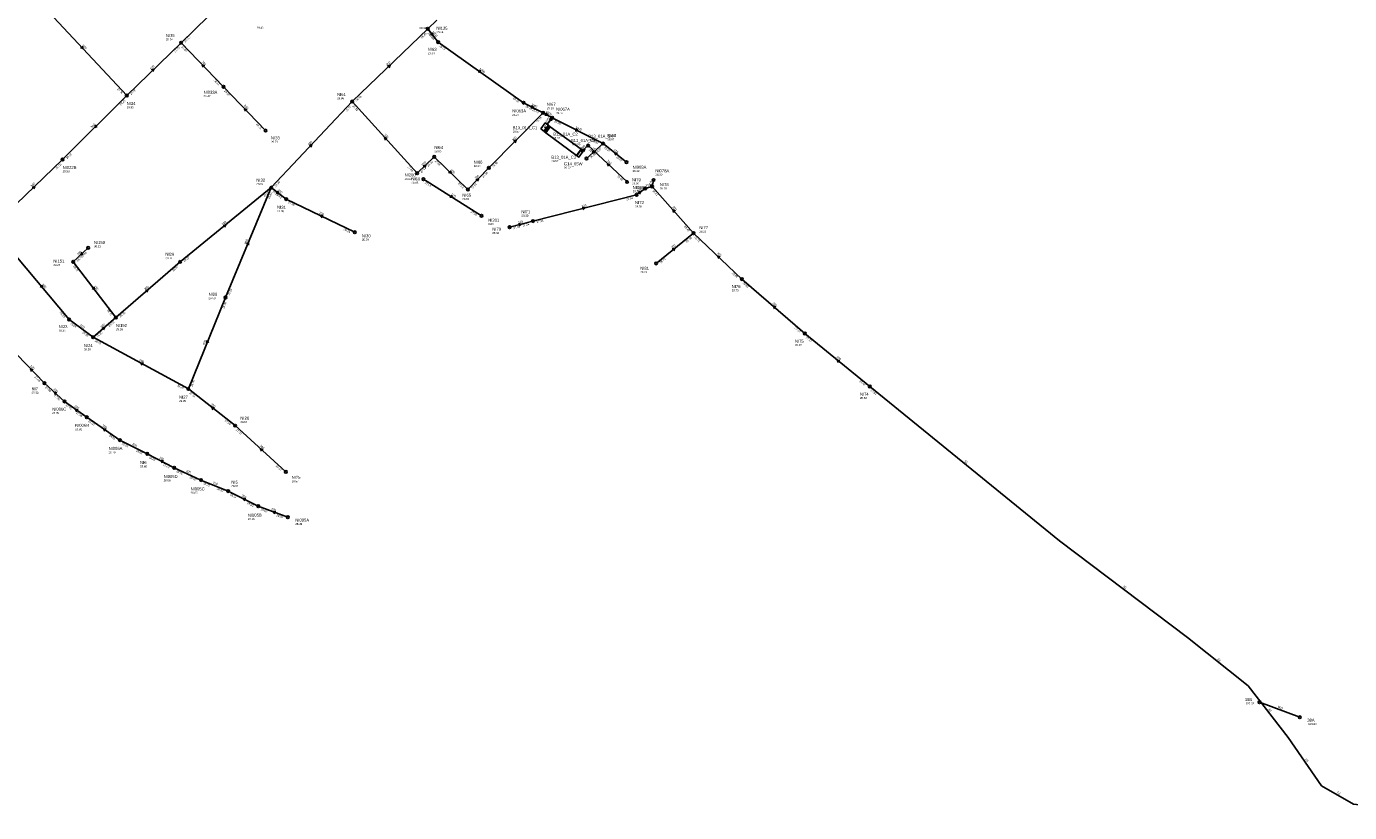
# Model space of a CAD drawing. Header units: metres. Extents: x 179992 to 198392, y 351761 to 369438.
# Tile 11 of 194: x 183980 to 184776, y 352384 to 352857. Entities that reach past the tile are written whole.
import ezdxf

# ---------------------------------------------------------------- set-up
doc = ezdxf.new("R2010")
doc.units = ezdxf.units.M

msp = doc.modelspace()

# ---------------------------------------------------------------- linework, layer by layer
at = {"layer": 'B-WE-RI-DRAINAGE-DRAIN_BETON_500', "linetype": 'Continuous'}
msp.add_lwpolyline([(184721.543, 352450.153), (184745.821, 352441.088)], dxfattribs=at)
at = {"layer": 'B-WE-RI-DRAINAGE-RIOOLPUT_INSPECTIEPUT'}
for centre in [(184721.54, 352450.15), (184745.82, 352441.09)]:
    msp.add_circle(centre, 0.8, dxfattribs=at)
at = {"layer": 'B-WE-RI-GWA-POMPPUT'}
msp.add_circle((184316.65, 352777.52), 0.8, dxfattribs=at)
at = {"layer": 'B-WE-RI-GWA-RIOOLLEIDING', "linetype": 'Continuous'}
for points in [[(184098.25, 352820.76), (184072.61, 352847.27)], [(184123.52, 352794.34), (184098.25, 352820.76)], [(184326.57, 352786.51), (184316.65, 352777.52)], [(184326.57, 352786.51), (184340.61, 352775.35)], [(184214.65, 352768.63), (184225.01, 352778.55)], [(184225.01, 352778.55), (184245.27, 352758.84)], [(184245.27, 352758.84), (184257.88, 352771.96)], [(184346.77, 352755.71), (184351.92, 352759.46)], [(184357, 352764.6), (184356.12, 352760.67)], [(184177.16, 352733.12), (184135.86, 352753.15)], [(184284.38, 352739.9), (184346.77, 352755.71)], [(184270.34, 352736.17), (184284.38, 352739.9)], [(184016.75, 352723.75), (184007.78, 352715.38)], [(184007.78, 352715.38), (184033.48, 352681.86)]]:
    msp.add_lwpolyline(points, dxfattribs=at)
at = {"layer": 'B-WE-RI-GWA-RIOOLLEIDING_BETON_1000', "linetype": 'Continuous'}
for points in [[(184221.18, 352855.7), (184226.64, 352860.76)], [(184221.18, 352855.7), (184227.34, 352847.63)], [(184227.34, 352847.63), (184278.79, 352811.13)], [(184278.79, 352811.13), (184290.53, 352805.04)], [(184290.53, 352805.04), (184296.04, 352802.07)], [(184292.835, 352798.243), (184296.04, 352802.07)], [(184296.04, 352802.07), (184326.57, 352786.51)]]:
    msp.add_lwpolyline(points, dxfattribs=at)
at = {"layer": 'B-WE-RI-GWA-RIOOLLEIDING_BETON_300', "linetype": 'Continuous'}
for points in [[(184001.39, 352776.98), (184039.95, 352815.5)], [(184214.65, 352768.63), (184175.64, 352811.8)], [(184257.88, 352771.96), (184290.53, 352805.04)], [(183967.72, 352744.55), (184001.39, 352776.98)], [(184072.01, 352715.25), (184126.94, 352759.99)], [(184135.86, 352753.15), (184126.94, 352759.99)], [(184381.06, 352732.57), (184356.12, 352760.67)], [(184410.11, 352704.97), (184381.06, 352732.57)], [(184033.48, 352681.86), (184072.01, 352715.25)], [(184448.02, 352672.12), (184410.11, 352704.97)], [(184019.68, 352669.89), (184033.48, 352681.86)], [(184487.05, 352640.3), (184448.02, 352672.12)], [(183990.37, 352642.28), (183973.9, 352659.55)], [(184002.44, 352631.32), (183990.37, 352642.28)], [(184015.98, 352621.72), (184002.44, 352631.32)], [(184105.19, 352616.69), (184077.03, 352638.79)], [(184035.81, 352608.04), (184015.98, 352621.72)], [(184135.73, 352588.85), (184105.19, 352616.69)]]:
    msp.add_lwpolyline(points, dxfattribs=at)
at = {"layer": 'B-WE-RI-GWA-RIOOLLEIDING_BETON_500', "linetype": 'Continuous'}
for points in [[(184072.61, 352847.27), (184105.17, 352879.17)], [(184039.95, 352815.5), (183987.21, 352871.93)], [(184039.95, 352815.5), (184072.61, 352847.27)], [(183973.28, 352718.97), (184005.22, 352680.66)], [(184005.22, 352680.66), (184019.68, 352669.89)], [(184019.68, 352669.89), (184077.03, 352638.79)]]:
    msp.add_lwpolyline(points, dxfattribs=at)
at = {"layer": 'B-WE-RI-GWA-RIOOLLEIDING_BETON_700', "linetype": 'Continuous'}
for points in [[(184313.465, 352781.518), (184317.62, 352785.28)], [(184340.99, 352763.43), (184317.62, 352785.28)]]:
    msp.add_lwpolyline(points, dxfattribs=at)
at = {"layer": 'B-WE-RI-GWA-RIOOLLEIDING_BETON_800', "linetype": 'Continuous'}
for points in [[(184175.64, 352811.8), (184221.18, 352855.7)], [(184126.94, 352759.99), (184175.64, 352811.8)], [(184099.38, 352693.9), (184126.94, 352759.99)], [(184077.03, 352638.79), (184099.38, 352693.9)]]:
    msp.add_lwpolyline(points, dxfattribs=at)
at = {"layer": 'B-WE-RI-GWA-RIOOLLEIDING_PVC_200', "linetype": 'Continuous'}
for points in [[(184358.52, 352714.411), (184381.06, 352732.57)], [(184052.34, 352599.71), (184035.81, 352608.04)], [(184068.56, 352591.34), (184052.34, 352599.71)], [(184084.61, 352583.95), (184068.56, 352591.34)], [(184100.98, 352577.35), (184084.61, 352583.95)], [(184119.11, 352568.16), (184100.98, 352577.35)], [(184136.9, 352561.55), (184119.11, 352568.16)]]:
    msp.add_lwpolyline(points, dxfattribs=at)
at = {"layer": 'B-WE-RI-GWA-RIOOLLEIDING_PVC_315', "linetype": 'Continuous'}
msp.add_lwpolyline([(184356.12, 352760.67), (184351.92, 352759.46)], dxfattribs=at)
at = {"layer": 'B-WE-RI-GWA-RIOOLPUT', "linetype": 'Continuous'}
msp.add_lwpolyline([(184314.665, 352781.998), (184313.453, 352782.883), (184310.8, 352779.249), (184312.011, 352778.364), (184314.665, 352781.998)], dxfattribs=at)
at = {"layer": 'B-WE-RI-GWA-RIOOLPUT_INSPECTIEPUT'}
for centre in [(184221.18, 352855.7), (184072.61, 352847.27), (184227.34, 352847.63), (184039.95, 352815.5), (184098.25, 352820.76), (184175.64, 352811.8), (184278.79, 352811.13), (184290.53, 352805.04), (184296.04, 352802.07), (184123.52, 352794.34), (184317.62, 352785.28), (184326.57, 352786.51), (184001.39, 352776.98), (184225.01, 352778.55), (184340.61, 352775.35), (184214.65, 352768.63), (184257.88, 352771.96), (184126.94, 352759.99), (184245.27, 352758.84), (184340.99, 352763.43), (184351.92, 352759.46), (184356.12, 352760.67), (184357, 352764.6), (184135.86, 352753.15), (184346.77, 352755.71), (184270.34, 352736.17), (184284.38, 352739.9), (184177.16, 352733.12), (184381.06, 352732.57), (184016.75, 352723.75), (184007.78, 352715.38), (184072.01, 352715.25), (184358.52, 352714.41), (184410.11, 352704.97), (184099.38, 352693.9), (184005.22, 352680.66), (184033.48, 352681.86), (184448.02, 352672.12), (184019.68, 352669.89), (183990.37, 352642.28), (184077.03, 352638.79), (184002.44, 352631.32), (184015.98, 352621.72), (184105.19, 352616.69), (184035.81, 352608.04), (184052.34, 352599.71), (184068.56, 352591.34), (184084.61, 352583.95), (184135.73, 352588.85), (184100.98, 352577.35), (184119.11, 352568.16), (184136.9, 352561.55)]:
    msp.add_circle(centre, 0.8, dxfattribs=at)
at = {"layer": 'B-WE-RI-GWA-RIOOLPUT_OVERSTORTPUT', "linetype": 'Continuous'}
msp.add_lwpolyline([(184289.172, 352795.359), (184290.991, 352794.034), (184293.641, 352797.671), (184291.823, 352798.997), (184289.172, 352795.359)], dxfattribs=at)
at = {"layer": 'B-WE-RI-GWA_STROMINGSRICHTING'}
for points in [[(184223.96, 352853.25), (184224.26, 352851.67), (184222.81, 352852.37)], [(184013.12, 352845.26), (184013.58, 352843.71), (184012.07, 352844.28)], [(184054.75, 352830.9), (184056.28, 352831.39), (184055.75, 352829.86)], [(184086.95, 352833.48), (184085.43, 352834.02), (184085.91, 352832.48)], [(184196.87, 352833.27), (184198.41, 352833.75), (184197.87, 352832.23)], [(184252.31, 352830.8), (184253.07, 352829.38), (184251.47, 352829.63)], [(184112.4, 352807.01), (184110.89, 352807.55), (184111.36, 352806.01)], [(184283.71, 352809.39), (184284.66, 352808.08), (184283.05, 352808.11)], [(184292.28, 352804.98), (184293.29, 352803.55), (184291.54, 352803.61)], [(184294.84, 352801.85), (184294.44, 352800.16), (184296.04, 352800.85)], [(184021.18, 352797.77), (184020.67, 352796.24), (184022.2, 352796.75)], [(184310.35, 352795.59), (184311.3, 352794.29), (184309.7, 352794.3)], [(184149.78, 352785.34), (184151.29, 352785.9), (184150.83, 352784.35)], [(184196.64, 352789.63), (184195.15, 352790.21), (184195.58, 352788.66)], [(184272.68, 352787.98), (184274.21, 352788.5), (184273.71, 352786.97)], [(184313.86, 352782.93), (184315.54, 352783.4), (184314.91, 352781.77)], [(184320.06, 352781.58), (184321.61, 352782.02), (184321.03, 352780.51)], [(184335.17, 352780.6), (184333.59, 352780.93), (184334.27, 352779.47)], [(184218.29, 352773.11), (184219.83, 352773.59), (184219.29, 352772.07)], [(184234.61, 352770.22), (184235.14, 352768.7), (184233.61, 352769.18)], [(184330.85, 352773.9), (184329.3, 352774.35), (184329.87, 352772.85)], [(183983.02, 352760.28), (183984.55, 352760.77), (183984.02, 352759.25)], [(184250.06, 352764.86), (184251.58, 352765.4), (184251.1, 352763.86)], [(184130.7, 352758.02), (184131.4, 352756.57), (184129.82, 352756.87)], [(184347.62, 352757.3), (184349.35, 352757.59), (184348.54, 352756.04)], [(184158.12, 352743.15), (184156.51, 352743.14), (184157.49, 352741.86)], [(184314, 352748.15), (184315.58, 352747.81), (184314.36, 352746.75)], [(184370.08, 352746.02), (184368.59, 352746.62), (184369.01, 352745.07)], [(184097.9, 352737.27), (184099.48, 352737.62), (184098.81, 352736.15)], [(184275.78, 352738.36), (184277.36, 352738.04), (184276.15, 352736.97)], [(184111.94, 352725.89), (184113.16, 352726.95), (184113.27, 352725.34)], [(184012.83, 352721.07), (184012.27, 352719.57), (184013.81, 352720.02)], [(184368.22, 352723.15), (184369.79, 352723.49), (184369.12, 352722.03)], [(184397.12, 352718.3), (184395.58, 352718.77), (184396.13, 352717.26)], [(183988.88, 352701.38), (183989.25, 352699.81), (183987.77, 352700.46)], [(184020.33, 352700.2), (184020.63, 352698.62), (184019.18, 352699.32)], [(184051.19, 352698.16), (184052.74, 352698.55), (184052.13, 352697.07)], [(184430.62, 352688.15), (184429.07, 352688.54), (184429.68, 352687.06)], [(184025.02, 352675.48), (184026.58, 352675.88), (184025.96, 352674.39)], [(184088.08, 352667.95), (184088.21, 352666.34), (184089.41, 352667.41)], [(184469.11, 352655.86), (184467.53, 352656.21), (184468.2, 352654.74)], [(183983.65, 352650.37), (183982.14, 352650.92), (183982.61, 352649.38)], [(184049.96, 352654.29), (184048.35, 352654.34), (184049.28, 352653.02)], [(183997.96, 352636.37), (183996.4, 352636.8), (183996.99, 352635.3)], [(184010.8, 352626.27), (184009.21, 352626.52), (184009.97, 352625.1)], [(184092.69, 352627.42), (184091.11, 352627.74), (184091.8, 352626.28)], [(184027.49, 352614.65), (184025.9, 352614.88), (184026.67, 352613.47)], [(184122.01, 352602.33), (184120.46, 352602.77), (184121.04, 352601.27)], [(184062.06, 352595.5), (184060.45, 352595.53), (184061.4, 352594.22)], [(184111.65, 352572.75), (184110.04, 352572.76), (184111, 352571.46)], [(184129.61, 352565.03), (184128.01, 352564.85), (184129.1, 352563.68)]]:
    msp.add_lwpolyline(points, dxfattribs=at)
at = {"layer": 'B-WE-RI-HWA-RIOOLLEIDING_PVC_200', "linetype": 'Continuous'}
msp.add_lwpolyline([(184218.44, 352765.08), (184253.42, 352743.04)], dxfattribs=at)
at = {"layer": 'B-WE-RI-HWA-RIOOLPUT_INSPECTIEPUT'}
for centre in [(184218.44, 352765.08), (184253.42, 352743.04)]:
    msp.add_circle(centre, 0.8, dxfattribs=at)
at = {"layer": 'B-WE-RI-HWA_STROMINGSRICHTING'}
msp.add_lwpolyline([(184235.1, 352755.44), (184235.93, 352754.06), (184234.33, 352754.22)], dxfattribs=at)
at = {"layer": 'B-WE-RI-PERSLEIDING-RIOOLPUT_INSPECTIEPUT'}
msp.add_circle((184487.05, 352640.3), 0.8, dxfattribs=at)
at = {"layer": 'B-WE-RI-PERSLEIDING-RIOOLPUT_OVERSTORTPUT', "linetype": 'Continuous'}
msp.add_lwpolyline([(184291.153, 352793.771), (184291.958, 352793.177), (184294.628, 352796.799), (184293.823, 352797.393), (184291.153, 352793.771)], dxfattribs=at)
at = {"layer": 'B-WE-RI-PERSLEIDING_PE_110', "linetype": 'Continuous'}
msp.add_lwpolyline([(184292.881, 352795.297), (184291.406, 352796.523)], dxfattribs=at)
at = {"layer": 'B-WE-RI-PERSLEIDING_PP_63', "linetype": 'Continuous'}
msp.add_lwpolyline([(184487.05, 352640.3), (184601.235, 352547.325), (184678.238, 352489.163), (184714.692, 352460.082), (184738.858, 352428.953), (184758.928, 352399.872), (184778.179, 352388.813), (184821.03, 352383.75)], dxfattribs=at)
at = {"layer": 'B-WE-RI-PERSLEIDING_STROMINGSRICHTING'}
msp.add_lwpolyline([(184293.84, 352795.51), (184292.14, 352795.91), (184292.84, 352794.31)], dxfattribs=at)
at = {"layer": 'B-WE-RI-RIOOLPUT_OVERSTORTPUT', "linetype": 'Continuous'}
msp.add_lwpolyline([(184292.117, 352793.033), (184310.669, 352779.438), (184313.328, 352783.068), (184294.777, 352796.663), (184292.117, 352793.033)], dxfattribs=at)

# ---------------------------------------------------------------- texts
at = {"layer": 'B-WE-RI-DRAINAGE_AFM'}
msp.add_text('500', height=1.3, rotation=-20.47, dxfattribs=at).set_placement((184732.49, 352446.89))
at = {"layer": 'B-WE-RI-DRAINAGE_PUTDEKSELNIVEAU'}
for p in [(184712.71, 352448.85), (184750.3, 352436.43)]:
    msp.add_text('-999.99', height=1.2, dxfattribs=at).set_placement(p)
at = {"layer": 'B-WE-RI-DRAINAGE_PUTNUMMER'}
for s, p in [('38B', (184712.71, 352450.89)), ('38A', (184750.3, 352438.47))]:
    msp.add_text(s, height=1.8, dxfattribs=at).set_placement(p)
at = {"layer": 'B-WE-RI-GWA_AFM'}
for s, rotation, p in [('1000', -52.64, (184223.62, 352853.79)), ('500', -46.94, (184013.09, 352845.38)), ('500', 44.21, (184054.61, 352830.84)), ('200', -45.96, (184084.92, 352835.67)), ('800', 43.95, (184196.74, 352833.22)), ('1000', -35.35, (184251.81, 352831.23)), ('200', -46.27, (184110.38, 352809.23)), ('1000', -27.42, (184283.17, 352809.75)), ('300', 44.97, (184019.01, 352795.71)), ('1000', 50.05, (184292.51, 352799.06)), ('1000', -28.33, (184291.82, 352805.25)), ('300', -47.9, (184194.67, 352791.9)), ('300', 45.37, (184272.55, 352787.92)), ('1000', -27.01, (184309.81, 352795.91)), ('800', 46.77, (184149.67, 352785.32)), ('700', 42.16, (184313.87, 352782.92)), ('315', 42.18, (184319.93, 352781.52)), ('315', -38.48, (184332.86, 352782.52)), ('200', 43.76, (184218.16, 352773.06)), ('700', -43.07, (184328.7, 352775.98)), ('200', -44.21, (184234.56, 352770.34)), ('200', 46.14, (184249.94, 352764.82)), ('300', 43.93, (183982.9, 352760.22)), ('300', -37.48, (184130.65, 352758.12)), ('160', 36.06, (184347.62, 352757.32)), ('315', 16.07, (184352.3, 352760.37)), ('315', 77.38, (184355.46, 352761.26)), ('200', -25.87, (184155.45, 352744.51)), ('125', 14.22, (184313.87, 352748.19)), ('300', -48.41, (184368.15, 352748.3)), ('300', 39.16, (184097.77, 352737.23)), ('125', 14.88, (184275.66, 352738.38)), ('800', 67.36, (184111.84, 352725.8)), ('250', 43.02, (184010.59, 352719.07)), ('200', 38.86, (184368.09, 352723.14)), ('300', -43.53, (184394.99, 352720.41)), ('500', -50.18, (183988.85, 352701.5)), ('250', -52.52, (184020.29, 352700.35)), ('300', 40.91, (184051.07, 352698.12)), ('300', -40.91, (184428.4, 352690.15)), ('500', -36.68, (184011.67, 352676.84)), ('300', 40.94, (184024.9, 352675.43)), ('800', 67.92, (184086.89, 352665.2)), ('500', -28.47, (184047.36, 352655.78)), ('300', -39.19, (184466.82, 352657.82)), ('300', -46.36, (183981.63, 352652.57)), ('300', -42.24, (183995.77, 352638.45)), ('300', -35.34, (184008.39, 352628.07)), ('300', -38.12, (184090.36, 352629.33)), ('300', -34.6, (184025.05, 352616.39)), ('200', -26.75, (184043.04, 352605.26)), ('300', -42.35, (184119.82, 352604.42)), ('200', -27.3, (184059.42, 352596.94)), ('200', -24.72, (184075.48, 352589.02)), ('200', -21.96, (184091.64, 352581.97)), ('200', -26.88, (184109.01, 352574.16)), ('200', -20.38, (184126.8, 352566.11))]:
    msp.add_text(s, height=1.3, rotation=rotation, dxfattribs=at).set_placement(p)
at = {"layer": 'B-WE-RI-GWA_BOB'}
for s, rotation, p in [('27.72', 44.41, (184075.3, 352847.38)), ('26.49', 43.95, (184217.53, 352849.68)), ('26.57', -52.64, (184220.96, 352853.02)), ('26.34', -52.64, (184221.78, 352851.94)), ('27.73', 44.21, (184068.99, 352841.24)), ('27.95', -45.96, (184072.71, 352844.58)), ('26.37', -35.35, (184227.93, 352845)), ('28.11', -45.96, (184092.23, 352824.4)), ('27.76', -46.94, (184033.99, 352819.24)), ('27.76', 44.21, (184042.64, 352815.6)), ('28.10', -46.27, (184098.33, 352818.07)), ('26.66', 43.95, (184178.33, 352811.89)), ('26.10', -35.35, (184272.2, 352813.6)), ('28.25', 44.97, (184036.41, 352809.42)), ('26.71', 46.77, (184172.29, 352805.61)), ('27.32', -47.9, (184175.65, 352809.11)), ('26.10', -27.42, (184279.74, 352808.61)), ('25.99', -27.42, (184283.66, 352806.57)), ('28.21', -46.27, (184117.52, 352798.01)), ('26.76', 45.37, (184287.03, 352798.94)), ('25.96', -27.01, (184297, 352799.56)), ('26.28', -43.07, (184317.85, 352782.6)), ('25.92', -27.01, (184319.69, 352787.99)), ('25.97', 42.18, (184322.74, 352780.61)), ('25.97', -38.48, (184327.02, 352783.86)), ('28.28', 43.93, (183997.74, 352770.97)), ('28.12', 44.97, (184004.08, 352777.12)), ('27.56', 43.76, (184221.34, 352772.55)), ('27.56', -44.21, (184225.19, 352775.87)), ('26.98', 45.37, (184260.57, 352772.12)), ('26.02', 42.18, (184319.34, 352777.53)), ('26.07', -38.48, (184334.17, 352778.17)), ('27.64', -47.9, (184208.76, 352772.47)), ('27.64', 43.76, (184217.34, 352768.71)), ('27.30', 46.14, (184254.47, 352765.81)), ('26.95', -43.07, (184334.79, 352766.76)), ('26.80', 46.77, (184129.62, 352760.21)), ('27.53', -44.21, (184239.14, 352762.29)), ('27.53', 46.14, (184247.95, 352759.03)), ('26.41', -48.41, (184356.1, 352757.98)), ('28.00', 39.16, (184122.8, 352754.3)), ('26.80', 67.36, (184125.98, 352753.02)), ('27.61', -37.48, (184127.43, 352757.34)), ('26.69', -37.48, (184129.37, 352755.86)), ('27.29', -25.87, (184136.87, 352750.66)), ('27.04', 14.22, (184340.62, 352752.29)), ('28.24', -25.87, (184170.26, 352734.47)), ('27.30', 14.88, (184272.74, 352734.94)), ('27.24', 14.88, (184278.27, 352736.41)), ('27.24', 14.22, (184286.76, 352738.65)), ('26.49', -48.41, (184375.2, 352736.46)), ('26.49', 38.86, (184376.89, 352726.9)), ('26.71', -43.53, (184381.27, 352729.89)), ('28.71', 43.02, (184010.47, 352715.43)), ('28.86', 43.02, (184013.01, 352717.79)), ('28.71', -52.52, (184007.57, 352712.7)), ('28.07', 40.91, (184068.05, 352709.44)), ('28.07', 39.16, (184074.7, 352715.12)), ('26.71', 38.86, (184361.21, 352714.26)), ('26.88', -43.53, (184403.94, 352708.35)), ('26.88', -40.91, (184410.44, 352702.3)), ('26.94', 67.36, (184101.81, 352695.05)), ('26.96', 67.92, (184098.49, 352686.92)), ('26.95', -50.18, (183999.48, 352684.73)), ('28.41', -52.52, (184027.91, 352686.16)), ('28.20', 40.94, (184029.52, 352676.04)), ('28.20', 40.91, (184036.17, 352681.81)), ('26.95', -36.68, (184005.75, 352678.02)), ('26.95', -36.68, (184013.15, 352672.51)), ('28.22', 40.94, (184022.37, 352669.84)), ('27.17', -40.91, (184441.7, 352675.21)), ('26.95', -28.47, (184020.58, 352667.35)), ('27.17', -39.19, (184448.43, 352669.46)), ('27.48', -46.36, (183984.37, 352645.96)), ('27.48', -42.24, (183990.64, 352639.6)), ('26.97', -28.47, (184070.19, 352640.45)), ('26.95', 67.92, (184079.45, 352639.97)), ('27.42', -39.19, (184480.64, 352643.2)), ('27.90', -42.24, (183996.2, 352634.56)), ('27.01', -38.12, (184077.49, 352636.14)), ('27.90', -35.34, (184003.03, 352628.69)), ('27.96', -35.34, (184009.39, 352624.18)), ('28.00', -34.6, (184016.6, 352619.1)), ('27.03', -38.12, (184098.73, 352619.47)), ('28.01', -34.6, (184029.19, 352610.42)), ('27.03', -42.35, (184105.46, 352614.01)), ('28.01', -26.75, (184036.79, 352605.53)), ('28.01', -26.75, (184045.46, 352601.16)), ('28.01', -27.3, (184053.29, 352597.19)), ('28.02', -27.3, (184061.69, 352592.86)), ('27.17', -42.35, (184129.49, 352592.1)), ('28.02', -24.72, (184069.62, 352588.87)), ('28.02', -24.72, (184077.68, 352585.16)), ('28.02', -21.96, (184085.79, 352581.53)), ('28.02', -21.96, (184094, 352578.22)), ('28.02', -26.88, (184101.95, 352574.84)), ('28.03', -26.88, (184112.23, 352569.63)), ('28.03', -20.38, (184120.36, 352565.78)), ('28.04', -20.38, (184129.9, 352562.23))]:
    msp.add_text(s, height=1.2, rotation=rotation, dxfattribs=at).set_placement(p)
at = {"layer": 'B-WE-RI-GWA_PUTDEKSELNIVEAU'}
for s, p in [('29.40', (184118.14, 352855.66)), ('29.34', (184216.07, 352855.51)), ('29.44', (184226.31, 352853.03)), ('29.54', (184063.52, 352848.68)), ('29.34', (184221.13, 352840.34)), ('29.42', (184086.16, 352814.49)), ('29.66', (184166.55, 352813.21)), ('29.90', (184039.95, 352807.76)), ('28.19', (184292.78, 352807.24)), ('28.27', (184271.93, 352803.22)), ('28.16', (184298.29, 352804.27)), ('28.57', (184272.22, 352793.16)), ('29.71', (184126.79, 352786.99)), ('28.80', (184225.09, 352781.31)), ('28.18', (184317.7, 352788.04)), ('28.07', (184329.18, 352788.5)), ('28.57', (184295.5, 352775.37)), ('29.93', (184001.39, 352769.24)), ('28.30', (184248.73, 352772.41)), ('28.02', (184303, 352771.37)), ('28.12', (184344.34, 352769.39)), ('28.30', (184358.08, 352767.24)), ('29.96', (184117.97, 352761.52)), ('28.95', (184211.26, 352762.3)), ('28.25', (184344.06, 352761.73)), ('28.28', (184360.78, 352758.89)), ('28.69', (184241.88, 352752.51)), ('28.30', (184344.44, 352757.16)), ('29.99', (184130.44, 352745.24)), ('28.30', (184277.46, 352742.52)), ('28.30', (184345.85, 352748.06)), ('28.99', (184181.47, 352728.08)), ('28.30', (184259.92, 352732.07)), ('28.29', (184384.51, 352732.96)), ('30.21', (184020.26, 352724.08)), ('30.24', (183995.8, 352712.86)), ('30.12', (184063.23, 352716.94)), ('28.29', (184348.98, 352708.52)), ('28.73', (184404.02, 352697.56)), ('29.59', (184089.2, 352692.84)), ('30.35', (183999.01, 352673.37)), ('29.98', (184033.48, 352674.12)), ('30.20', (184014.19, 352662.02)), ('28.97', (184442.05, 352664.6)), ('28.93', (183982.66, 352635.95)), ('29.09', (184071.47, 352630.97)), ('28.85', (183995.1, 352623.75)), ('28.92', (184008.91, 352613.95)), ('28.67', (184108.34, 352618.27)), ('28.76', (184029.02, 352600.09)), ('28.68', (184048, 352591.59)), ('28.66', (184062.14, 352583.19)), ('28.57', (184139.24, 352582.64)), ('28.65', (184078.41, 352575.69)), ('28.62', (184102.93, 352579.7)), ('28.56', (184112.84, 352559.93)), ('28.49', (184141.38, 352556.89))]:
    msp.add_text(s, height=1.2, dxfattribs=at).set_placement(p)
at = {"layer": 'B-WE-RI-GWA_PUTNUMMER'}
for s, p in [('NI135', (184226.31, 352855.07)), ('NI35', (184063.52, 352850.72)), ('NI63', (184221.13, 352842.38)), ('NI033A', (184086.16, 352816.53)), ('NI61', (184166.55, 352815.25)), ('NI34', (184039.95, 352809.8)), ('NI063A', (184271.93, 352805.26)), ('NI67', (184292.78, 352809.28)), ('NI067A', (184298.29, 352806.31)), ('NI33', (184126.79, 352789.03)), ('B13_01A_C1', (184272.22, 352795.2)), ('B13_01A_C4', (184317.7, 352790.08)), ('NI68', (184329.18, 352790.54)), ('NI64', (184225.09, 352783.35)), ('NI66', (184248.73, 352774.45)), ('B13_01A_C3', (184295.5, 352777.41)), ('G14_05W', (184303, 352773.41)), ('NI022B', (184001.39, 352771.28)), ('NI068A', (184344.34, 352771.43)), ('NI078A', (184358.08, 352769.28)), ('NI32', (184117.97, 352763.56)), ('NI60', (184211.26, 352764.34)), ('NI79', (184344.06, 352763.77)), ('NI069A', (184344.44, 352759.2)), ('NI78', (184360.78, 352760.93)), ('NI65', (184241.88, 352754.55)), ('NI72', (184345.85, 352750.1)), ('NI31', (184130.44, 352747.28)), ('NI71', (184277.46, 352744.56)), ('NI70', (184259.92, 352734.11)), ('NI77', (184384.51, 352735)), ('NI150', (184020.26, 352726.12)), ('NI30', (184181.47, 352730.12)), ('NI29', (184063.23, 352718.98)), ('NI151', (183995.8, 352714.9)), ('NI81', (184348.98, 352710.56)), ('NI28', (184089.2, 352694.88)), ('NI76', (184404.02, 352699.6)), ('NI23', (183999.01, 352675.41)), ('NI152', (184033.48, 352676.16)), ('NI24', (184014.19, 352664.06)), ('NI75', (184442.05, 352666.64)), ('NI7', (183982.66, 352637.99)), ('NI27', (184071.47, 352633.01)), ('NI006C', (183995.1, 352625.79)), ('NI006B', (184008.91, 352615.99)), ('NI26', (184108.34, 352620.31)), ('NI006A', (184029.02, 352602.13)), ('NI6', (184048, 352593.63)), ('NI005D', (184062.14, 352585.23)), ('NI5', (184102.93, 352581.74)), ('NI25', (184139.24, 352584.68)), ('NI005C', (184078.41, 352577.73)), ('NI005B', (184112.84, 352561.97)), ('NI005A', (184141.38, 352558.93))]:
    msp.add_text(s, height=1.8, dxfattribs=at).set_placement(p)
at = {"layer": 'B-WE-RI-HWA_AFM'}
msp.add_text('200', height=1.3, rotation=-32.21, dxfattribs=at).set_placement((184235.04, 352755.57))
at = {"layer": 'B-WE-RI-HWA_BOB'}
for s, p in [('27.61', (184219.17, 352762.49)), ('27.10', (184246.71, 352745.14))]:
    msp.add_text(s, height=1.2, rotation=-32.21, dxfattribs=at).set_placement(p)
at = {"layer": 'B-WE-RI-HWA_PUTDEKSELNIVEAU'}
for s, p in [('28.89', (184207.17, 352764.68)), ('0.00', (184257.45, 352737.49))]:
    msp.add_text(s, height=1.2, dxfattribs=at).set_placement(p)
at = {"layer": 'B-WE-RI-HWA_PUTNUMMER'}
for s, p in [('NI200', (184207.17, 352766.72)), ('NI201', (184257.45, 352739.53))]:
    msp.add_text(s, height=1.8, dxfattribs=at).set_placement(p)
at = {"layer": 'B-WE-RI-PERSLEIDING_AFM'}
for s, rotation, p in [('110', -39.73, (184291.44, 352797.51)), ('63', -39.15, (184543.82, 352595.07)), ('63', -37.06, (184639.38, 352519.5)), ('63', -38.58, (184696.14, 352475.89)), ('63', -52.18, (184726.76, 352445.82)), ('63', -55.39, (184748.94, 352415.69)), ('63', -29.88, (184768.03, 352395.55))]:
    msp.add_text(s, height=1.3, rotation=rotation, dxfattribs=at).set_placement(p)
at = {"layer": 'B-WE-RI-PERSLEIDING_BOB'}
msp.add_text('27.51', height=1.2, rotation=-39.15, dxfattribs=at).set_placement((184487.46, 352637.64))
at = {"layer": 'B-WE-RI-PERSLEIDING_PUTDEKSELNIVEAU'}
for s, p in [('28.57', (184296.56, 352789.27)), ('28.82', (184481.15, 352632.73))]:
    msp.add_text(s, height=1.2, dxfattribs=at).set_placement(p)
at = {"layer": 'B-WE-RI-PERSLEIDING_PUTNUMMER'}
for s, p in [('B13_01A_C2', (184296.56, 352791.31)), ('NI74', (184481.15, 352634.77))]:
    msp.add_text(s, height=1.8, dxfattribs=at).set_placement(p)
at = {"layer": 'B-WE-RI_PUTDEKSELNIVEAU'}
msp.add_text('-999.99', height=1.2, dxfattribs=at).set_placement((184307.27, 352785.42))
at = {"layer": 'B-WE-RI_PUTNUMMER'}
msp.add_text('B13_01A_C5', height=1.8, dxfattribs=at).set_placement((184307.27, 352787.46))

doc.saveas('drawing.dxf')
